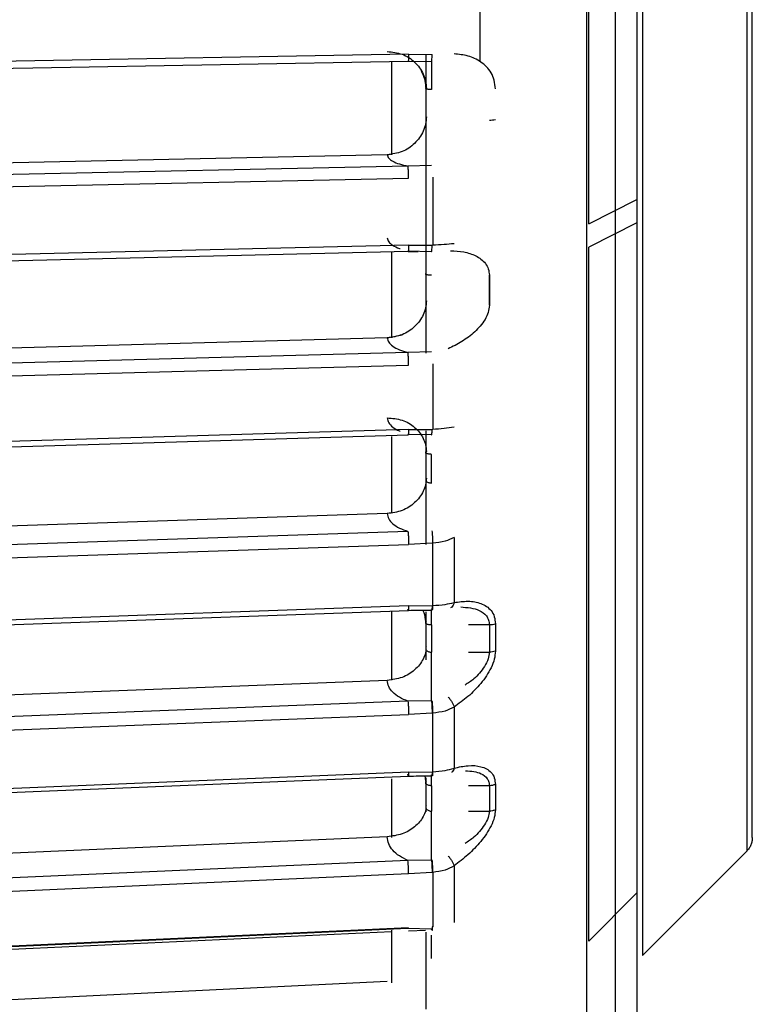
# Model space of a CAD drawing. Header units: millimetres. Extents: x -98 to 75, y -122 to 122.
# Tile 8 of 16: x 36 to 75, y -77 to -25. Entities that reach past the tile are written whole.
import ezdxf

# ---------------------------------------------------------------- set-up
doc = ezdxf.new("R2010")
doc.units = ezdxf.units.MM

msp = doc.modelspace()

# ---------------------------------------------------------------- linework, layer by layer
at = {"color": 7, "linetype": 'Continuous', "lineweight": 25}
for p, q in [((60.425, -11.819), (60.425, -27.642)), ((56.725, -27.257), (18.872, -27.923)), ((55.839, -27.634), (55.839, -32.494)), ((56.691, -27.616), (57.913, -27.646)), ((56.725, -27.257), (57.948, -27.273)), ((57.613, -27.273), (57.613, -42.804)), ((57.913, -27.646), (57.913, -27.639)), ((57.913, -27.646), (57.942, -27.646)), ((55.614, -32.489), (0.8, -33.644)), ((55.614, -32.489), (55.866, -32.435)), ((56.691, -33.076), (18.837, -33.874)), ((57.913, -33.048), (56.691, -33.076)), ((18.872, -34.504), (56.725, -33.707)), ((66.1, -36.07), (68.6, -34.82)), ((68.6, -36.033), (66.1, -37.283)), ((56.725, -37.178), (18.872, -38.082)), ((56.725, -37.178), (57.948, -37.185)), ((55.839, -37.546), (55.839, -42.01)), ((56.691, -37.477), (57.913, -37.507)), ((56.703, -37.508), (57.22, -37.51)), ((57.913, -37.507), (57.942, -37.507)), ((60.925, -40.309), (60.925, -38.752)), ((55.614, -42.003), (56.386, -41.839)), ((55.614, -42.003), (0.8, -43.496)), ((56.691, -42.762), (18.837, -43.793)), ((57.913, -42.735), (56.691, -42.762)), ((18.872, -44.451), (56.725, -43.42)), ((56.725, -46.763), (18.872, -47.896)), ((56.691, -47), (57.913, -47.028)), ((56.725, -46.763), (57.948, -46.761)), ((57.613, -46.827), (57.613, -52.749)), ((57.913, -47.028), (57.942, -47.028)), ((55.839, -47.129), (55.839, -51.117)), ((55.614, -51.136), (0.8, -52.954)), ((56.691, -52.061), (18.837, -53.316)), ((57.948, -52.666), (56.725, -52.741)), ((57.977, -52.665), (57.948, -52.666)), ((57.977, -55.912), (57.977, -52.665)), ((59.088, -52.386), (59.088, -55.758)), ((18.872, -53.996), (56.725, -52.741)), ((56.725, -55.924), (18.872, -57.276)), ((55.839, -56.216), (55.839, -59.789)), ((56.708, -56.168), (57.463, -56.161)), ((56.725, -55.924), (57.948, -55.913)), ((57.613, -56.25), (57.613, -58.734)), ((57.948, -55.913), (57.977, -55.912)), ((57.913, -56.926), (57.913, -58.338)), ((60.925, -56.926), (59.838, -56.926)), ((61.237, -56.868), (61.237, -58.279)), ((59.838, -58.338), (60.925, -58.338)), ((55.614, -59.807), (0.8, -61.933)), ((56.691, -60.888), (18.837, -62.356)), ((57.913, -60.864), (56.691, -60.888)), ((57.942, -60.863), (57.913, -60.864)), ((59.088, -61.193), (59.088, -64.365)), ((18.872, -63.052), (56.725, -61.583)), ((57.948, -61.504), (56.725, -61.583)), ((57.977, -61.503), (57.948, -61.504)), ((57.977, -64.558), (57.977, -61.503)), ((56.725, -64.578), (18.872, -66.138)), ((55.839, -64.922), (55.839, -67.972)), ((56.711, -64.783), (57.558, -64.769)), ((56.725, -64.578), (57.948, -64.559)), ((57.613, -64.873), (57.613, -66.635)), ((57.948, -64.559), (57.977, -64.558)), ((57.913, -65.281), (57.913, -66.6)), ((60.925, -65.281), (59.838, -65.281)), ((61.237, -65.214), (61.237, -66.532)), ((59.838, -66.6), (60.925, -66.6)), ((55.614, -67.935), (0.8, -70.35)), ((68.893, -74.099), (74.307, -68.685)), ((56.691, -69.164), (18.837, -70.831)), ((57.913, -69.142), (56.691, -69.164)), ((57.942, -69.14), (57.913, -69.142)), ((59.088, -69.445), (59.088, -72.39)), ((56.725, -69.868), (18.872, -71.536)), ((57.948, -69.785), (56.725, -69.868)), ((57.977, -69.783), (57.948, -69.785)), ((66.1, -73.353), (68.6, -70.853)), ((18.872, -74.401), (56.725, -72.648)), ((57.977, -72.619), (57.948, -72.62)), ((18.837, -74.44), (56.691, -72.688)), ((55.839, -72.785), (55.839, -75.525)), ((56.691, -72.688), (57.913, -72.712)), ((56.714, -72.815), (57.602, -72.795)), ((57.613, -72.892), (57.613, -76.894)), ((57.913, -72.712), (57.942, -72.711)), ((55.614, -75.449), (1.269, -78.108))]:
    msp.add_line(p, q, dxfattribs=at)
at = {"color": 7, "linetype": 'Continuous', "lineweight": 25, "flags": 128}
for points in [[(18.854, -28.284), (37.189, -27.961), (56.707, -27.618)], [(18.855, -38.402), (37.191, -37.965), (56.709, -37.499)], [(18.857, -48.176), (37.192, -47.627), (56.71, -47.043)], [(18.858, -57.518), (37.194, -56.862), (56.712, -56.165)], [(18.86, -66.341), (37.195, -65.586), (56.713, -64.782)], [(18.861, -74.568), (37.196, -73.719), (55.839, -72.856)]]:
    msp.add_lwpolyline(points, dxfattribs=at)
at = {"color": 7, "linetype": 'Continuous', "lineweight": 25}
for points in [[(67.474, 101.901), (67.474, 101.806), (67.474, 101.617), (67.474, 100.092), (67.474, 97.673), (67.474, 94.295), (67.474, 90.013), (67.474, 84.864), (67.474, 78.897), (67.474, 72.171), (67.474, 64.749), (67.474, 56.704), (67.474, 48.113), (67.474, 39.058), (67.474, 29.628), (67.474, 19.912), (67.474, 10.004), (67.474, 0), (67.474, -10.004), (67.474, -19.912), (67.474, -29.628), (67.474, -39.058), (67.474, -48.113), (67.474, -56.704), (67.474, -64.749), (67.474, -72.171), (67.474, -78.897), (67.474, -84.864), (67.474, -90.013), (67.474, -94.295), (67.474, -97.673), (67.474, -100.092), (67.474, -101.617), (67.474, -101.806), (67.474, -101.901)], [(66, -99.878), (66, -99.786), (66, -99.6), (66, -98.105), (66, -95.734), (66, -92.423), (66, -88.227), (66, -83.179), (66, -77.331), (66, -70.738), (66, -63.464), (66, -55.579), (66, -47.158), (66, -38.283), (66, -29.04), (66, -19.517), (66, -9.806), (66, 0), (66, 9.806), (66, 19.517), (66, 29.04), (66, 38.283), (66, 47.158), (66, 55.579), (66, 63.464), (66, 70.738), (66, 77.331), (66, 83.179), (66, 88.227), (66, 92.423), (66, 95.734), (66, 98.105), (66, 99.6), (66, 99.786), (66, 99.878)], [(68.6, 99.558), (68.6, 99.466), (68.6, 99.281), (68.6, 97.791), (68.6, 95.427), (68.6, 92.127), (68.6, 87.944), (68.6, 82.913), (68.6, 77.083), (68.6, 70.511), (68.6, 63.261), (68.6, 55.4), (68.6, 47.007), (68.6, 38.16), (68.6, 28.947), (68.6, 19.454), (68.6, 9.774), (68.6, 0), (68.6, -9.774), (68.6, -19.454), (68.6, -28.947), (68.6, -38.16), (68.6, -47.007), (68.6, -55.4), (68.6, -63.261), (68.6, -70.511), (68.6, -77.083), (68.6, -82.913), (68.6, -87.944), (68.6, -92.127), (68.6, -95.427), (68.6, -97.791), (68.6, -99.281), (68.6, -99.466), (68.6, -99.558)], [(68.893, 74.099), (68.893, 73.977), (68.893, 73.732), (68.893, 71.764), (68.893, 68.659), (68.893, 64.354), (68.893, 58.955), (68.893, 52.546), (68.893, 45.238), (68.893, 37.156), (68.893, 28.438), (68.893, 19.233), (68.893, 9.7), (68.893, 0), (68.893, -9.7), (68.893, -19.233), (68.893, -28.438), (68.893, -37.156), (68.893, -45.238), (68.893, -52.546), (68.893, -58.955), (68.893, -64.354), (68.893, -68.659), (68.893, -71.764), (68.893, -73.732), (68.893, -73.977), (68.893, -74.099)], [(74.307, 68.685), (74.307, 68.572), (74.307, 68.345), (74.307, 66.52), (74.307, 63.642), (74.307, 59.652), (74.307, 54.648), (74.307, 48.707), (74.307, 41.932), (74.307, 34.441), (74.307, 26.36), (74.307, 17.828), (74.307, 8.991), (74.307, 0), (74.307, -8.991), (74.307, -17.828), (74.307, -26.36), (74.307, -34.441), (74.307, -41.932), (74.307, -48.707), (74.307, -54.648), (74.307, -59.652), (74.307, -63.642), (74.307, -66.52), (74.307, -68.345), (74.307, -68.572), (74.307, -68.685)], [(74.6, -67.978), (74.6, -67.866), (74.6, -67.641), (74.6, -65.836), (74.6, -62.987), (74.6, -59.038), (74.6, -54.085), (74.6, -48.205), (74.6, -41.501), (74.6, -34.086), (74.6, -26.088), (74.6, -17.644), (74.6, -8.898), (74.6, 0), (74.6, 8.898), (74.6, 17.644), (74.6, 26.088), (74.6, 34.086), (74.6, 41.501), (74.6, 48.205), (74.6, 54.085), (74.6, 59.038), (74.6, 62.987), (74.6, 65.836), (74.6, 67.641), (74.6, 67.866), (74.6, 67.978)], [(57.913, -27.639), (57.913, -27.66), (57.913, -27.7), (57.913, -28.02), (57.913, -28.488), (57.913, -28.893), (57.913, -29.096)], [(61.237, -30.673), (61.19, -30.682), (61.095, -30.7), (60.981, -30.703), (60.925, -30.704)], [(57.977, -33.643), (57.977, -34.236), (57.977, -35.422), (57.977, -36.597), (57.977, -37.185)], [(66.1, -73.353), (66.1, -73.207), (66.1, -72.913), (66.1, -70.946), (66.1, -67.896), (66.1, -63.702), (66.1, -58.467), (66.1, -52.254), (66.1, -45.224), (66.1, -39.93), (66.1, -37.283)], [(60.925, -38.752), (60.925, -39.012), (60.925, -39.532), (60.925, -40.05), (60.925, -40.309)], [(57.977, -43.35), (57.977, -43.922), (57.977, -45.065), (57.977, -46.195), (57.977, -46.76)], [(57.913, -49.548), (57.913, -49.3), (57.913, -48.804), (57.913, -48.306), (57.913, -48.057)], [(61.237, -56.868), (61.19, -56.885), (61.095, -56.919), (60.981, -56.924), (60.925, -56.926)], [(60.925, -56.926), (60.925, -57.163), (60.925, -57.635), (60.925, -58.104), (60.925, -58.338)], [(57.913, -60.864), (57.913, -60.687), (57.913, -60.335), (57.913, -59.656), (57.913, -58.954), (57.913, -58.543), (57.913, -58.338)], [(61.237, -58.279), (61.19, -58.296), (61.095, -58.33), (60.981, -58.336), (60.925, -58.338)], [(61.237, -65.214), (61.19, -65.233), (61.095, -65.272), (60.981, -65.278), (60.925, -65.281)], [(60.925, -65.281), (60.925, -65.502), (60.925, -65.944), (60.925, -66.382), (60.925, -66.6)], [(57.913, -69.142), (57.913, -68.952), (57.913, -68.572), (57.913, -67.879), (57.913, -67.183), (57.913, -66.795), (57.913, -66.6)], [(61.237, -66.532), (61.19, -66.552), (61.095, -66.591), (60.981, -66.597), (60.925, -66.6)], [(74.6, -67.978), (74.596, -68.044), (74.589, -68.175), (74.529, -68.363), (74.438, -68.538), (74.351, -68.636), (74.307, -68.685)], [(57.977, -69.783), (57.977, -70.261), (57.977, -71.217), (57.977, -72.152), (57.977, -72.619)], [(57.913, -74.259), (57.913, -74.058), (57.913, -73.655), (57.913, -73.248), (57.913, -73.044)]]:
    msp.add_open_spline(points, degree=3, dxfattribs=at)
for points, knots in [([(66.1, -36.07), (66.1, -33.277), (66.1, -27.689), (66.1, -18.692), (66.1, -9.431), (66.1, -0.851), (66.1, 4.557), (66.1, 6.834)], [0, 0, 0, 0, 0.211555, 0.423111, 0.634666, 0.846222, 1, 1, 1, 1]), ([(55.614, -27.125), (55.878, -27.15), (56.406, -27.201), (57.078, -27.643), (57.451, -28.174), (57.623, -28.657), (57.64, -28.911), (57.648, -29.036)], [0, 0, 0, 0, 0.250176, 0.499418, 0.749109, 0.877219, 1, 1, 1, 1]), ([(56.707, -27.615), (56.706, -27.62), (56.701, -27.641), (56.695, -27.627), (56.691, -27.616)], [0, 0, 0, 0, 0.239634, 1, 1, 1, 1]), ([(56.725, -27.257), (56.725, -27.316), (56.724, -27.407), (56.72, -27.505), (56.716, -27.565), (56.711, -27.603), (56.708, -27.613), (56.707, -27.615)], [0, 0, 0, 0, 0.349397, 0.537567, 0.729756, 0.921945, 1, 1, 1, 1]), ([(57.913, -27.646), (57.917, -27.645), (57.926, -27.643), (57.936, -27.563), (57.945, -27.436), (57.947, -27.326), (57.948, -27.273)], [0, 0, 0, 0, 0.242184, 0.5, 0.757816, 1, 1, 1, 1]), ([(61.237, -29.066), (61.225, -28.912), (61.201, -28.603), (60.967, -28.084), (60.503, -27.627), (59.825, -27.32), (59.334, -27.267), (59.088, -27.241)], [0, 0, 0, 0, 0.125184, 0.250996, 0.500696, 0.750323, 1, 1, 1, 1]), ([(57.375, -28.145), (57.398, -28.186), (57.478, -28.326), (57.586, -28.641), (57.604, -28.916), (57.613, -29.055)], [0, 0, 0, 0, 0.167685, 0.57714, 1, 1, 1, 1]), ([(57.913, -29.096), (57.889, -29.095), (57.84, -29.095), (57.769, -29.091), (57.704, -29.085), (57.656, -29.076), (57.623, -29.067), (57.609, -29.055), (57.619, -29.044), (57.64, -29.038), (57.648, -29.036)], [0, 0, 0, 0, 0.11654, 0.238689, 0.366565, 0.500268, 0.608153, 0.74998, 0.903842, 1, 1, 1, 1]), ([(57.648, -30.518), (57.64, -30.643), (57.623, -30.897), (57.451, -31.383), (57.077, -31.924), (56.405, -32.385), (55.878, -32.454), (55.614, -32.489)], [0, 0, 0, 0, 0.1230075, 0.2513867, 0.5008808, 0.7503606, 1, 1, 1, 1]), ([(55.614, -32.489), (55.629, -32.548), (55.66, -32.665), (55.888, -32.828), (56.225, -32.972), (56.536, -33.042), (56.691, -33.076)], [0, 0, 0, 0, 0.251101, 0.50021, 0.749983, 1, 1, 1, 1]), ([(56.725, -33.707), (56.725, -33.645), (56.724, -33.549), (56.72, -33.419), (56.716, -33.323), (56.71, -33.236), (56.702, -33.141), (56.695, -33.102), (56.691, -33.076)], [0, 0, 0, 0, 0.239393, 0.36832, 0.5, 0.63168, 0.760607, 1, 1, 1, 1]), ([(55.614, -36.812), (55.629, -36.878), (55.659, -37.011), (55.893, -37.194), (56.108, -37.314), (56.269, -37.358), (56.281, -37.362)], [0, 0, 0, 0, 0.326292, 0.649995, 0.974561, 1, 1, 1, 1]), ([(56.725, -37.178), (56.725, -37.235), (56.724, -37.323), (56.72, -37.411), (56.716, -37.463), (56.712, -37.492), (56.709, -37.496), (56.709, -37.497)], [0, 0, 0, 0, 0.365658, 0.562586, 0.763719, 0.964852, 1, 1, 1, 1]), ([(57.913, -37.507), (57.917, -37.512), (57.926, -37.521), (57.936, -37.456), (57.945, -37.342), (57.947, -37.236), (57.948, -37.185)], [0, 0, 0, 0, 0.242184, 0.5, 0.757816, 1, 1, 1, 1]), ([(59.088, -37.112), (58.921, -37.128), (58.585, -37.162), (58.18, -37.177), (57.977, -37.185)], [0, 0, 0, 0, 0.498253, 1, 1, 1, 1]), ([(56.709, -37.497), (56.707, -37.502), (56.702, -37.517), (56.695, -37.494), (56.691, -37.477)], [0, 0, 0, 0, 0.306727, 1, 1, 1, 1]), ([(58.9, -37.476), (59.133, -37.487), (59.594, -37.509), (60.228, -37.707), (60.667, -38.027), (60.891, -38.406), (60.913, -38.638), (60.925, -38.752)], [0, 0, 0, 0, 0.262108, 0.519424, 0.766243, 0.88492, 1, 1, 1, 1]), ([(57.913, -38.752), (57.889, -38.751), (57.84, -38.75), (57.769, -38.744), (57.704, -38.733), (57.656, -38.719), (57.623, -38.703), (57.609, -38.684), (57.619, -38.665), (57.64, -38.654), (57.648, -38.65)], [0, 0, 0, 0, 0.11654, 0.238689, 0.366565, 0.500268, 0.608153, 0.74998, 0.903842, 1, 1, 1, 1]), ([(57.648, -40.085), (57.64, -40.205), (57.623, -40.452), (57.451, -40.922), (57.077, -41.447), (56.405, -41.897), (55.878, -41.967), (55.614, -42.003)], [0, 0, 0, 0, 0.1230075, 0.2513867, 0.5008808, 0.7503606, 1, 1, 1, 1]), ([(60.925, -40.309), (60.912, -40.433), (60.887, -40.686), (60.644, -41.186), (60.174, -41.72), (59.503, -42.219), (59.02, -42.454), (58.776, -42.573)], [0, 0, 0, 0, 0.115523, 0.234184, 0.481684, 0.738725, 1, 1, 1, 1]), ([(55.614, -42.003), (55.629, -42.079), (55.66, -42.23), (55.888, -42.441), (56.225, -42.628), (56.536, -42.717), (56.691, -42.762)], [0, 0, 0, 0, 0.251101, 0.50021, 0.749983, 1, 1, 1, 1]), ([(56.725, -43.42), (56.725, -43.36), (56.724, -43.267), (56.72, -43.135), (56.716, -43.035), (56.71, -42.944), (56.702, -42.841), (56.695, -42.793), (56.691, -42.762)], [0, 0, 0, 0, 0.239393, 0.36832, 0.5, 0.63168, 0.760607, 1, 1, 1, 1]), ([(55.614, -46.165), (55.878, -46.185), (56.406, -46.224), (57.078, -46.627), (57.451, -47.117), (57.623, -47.563), (57.64, -47.799), (57.648, -47.915)], [0, 0, 0, 0, 0.250176, 0.499418, 0.749109, 0.877219, 1, 1, 1, 1]), ([(55.614, -46.165), (55.629, -46.249), (55.659, -46.415), (55.893, -46.644), (56.108, -46.794), (56.269, -46.85), (56.281, -46.854)], [0, 0, 0, 0, 0.326292, 0.649995, 0.974561, 1, 1, 1, 1]), ([(56.71, -47.042), (56.71, -47.043), (56.708, -47.052), (56.702, -47.051), (56.695, -47.02), (56.691, -47)], [0, 0, 0, 0, 0.023408, 0.365254, 1, 1, 1, 1]), ([(56.725, -46.763), (56.725, -46.817), (56.724, -46.9), (56.72, -46.978), (56.716, -47.023), (56.712, -47.036), (56.71, -47.042)], [0, 0, 0, 0, 0.38435, 0.591344, 0.802759, 1, 1, 1, 1]), ([(57.913, -47.028), (57.917, -47.038), (57.926, -47.058), (57.936, -47.01), (57.945, -46.91), (57.947, -46.809), (57.948, -46.761)], [0, 0, 0, 0, 0.242184, 0.5, 0.757816, 1, 1, 1, 1]), ([(59.088, -46.646), (58.921, -46.674), (58.585, -46.73), (58.18, -46.75), (57.977, -46.76)], [0, 0, 0, 0, 0.498253, 1, 1, 1, 1]), ([(57.913, -48.057), (57.889, -48.056), (57.84, -48.055), (57.769, -48.046), (57.704, -48.031), (57.656, -48.011), (57.623, -47.988), (57.609, -47.961), (57.619, -47.935), (57.64, -47.92), (57.648, -47.915)], [0, 0, 0, 0, 0.11654, 0.238689, 0.366565, 0.500268, 0.608153, 0.74998, 0.903842, 1, 1, 1, 1]), ([(57.648, -49.289), (57.64, -49.404), (57.623, -49.64), (57.451, -50.091), (57.077, -50.595), (56.405, -51.029), (55.878, -51.101), (55.614, -51.136)], [0, 0, 0, 0, 0.123008, 0.251387, 0.500881, 0.750361, 1, 1, 1, 1]), ([(57.648, -49.289), (57.64, -49.299), (57.619, -49.327), (57.609, -49.375), (57.623, -49.423), (57.656, -49.466), (57.704, -49.501), (57.769, -49.528), (57.84, -49.545), (57.889, -49.547), (57.913, -49.548)], [0, 0, 0, 0, 0.096083, 0.250137, 0.392059, 0.499978, 0.633592, 0.761397, 0.883494, 1, 1, 1, 1]), ([(55.614, -51.136), (55.629, -51.229), (55.66, -51.413), (55.888, -51.67), (56.225, -51.897), (56.536, -52.006), (56.691, -52.061)], [0, 0, 0, 0, 0.251101, 0.50021, 0.749983, 1, 1, 1, 1]), ([(56.691, -52.061), (56.695, -52.097), (56.702, -52.152), (56.71, -52.263), (56.716, -52.358), (56.72, -52.46), (56.724, -52.592), (56.725, -52.682), (56.725, -52.741)], [0, 0, 0, 0, 0.239393, 0.36832, 0.5, 0.63168, 0.760607, 1, 1, 1, 1]), ([(57.942, -52.034), (57.946, -52.074), (57.954, -52.156), (57.965, -52.325), (57.973, -52.505), (57.976, -52.613), (57.977, -52.665)], [0, 0, 0, 0, 0.242193, 0.5, 0.757807, 1, 1, 1, 1]), ([(59.088, -52.386), (58.936, -52.456), (58.603, -52.609), (58.198, -52.645), (57.977, -52.665)], [0, 0, 0, 0, 0.45392, 1, 1, 1, 1]), ([(57.977, -55.912), (58.198, -55.898), (58.603, -55.871), (58.936, -55.793), (59.088, -55.758)], [0, 0, 0, 0, 0.54608, 1, 1, 1, 1]), ([(59.088, -55.758), (59.076, -55.805), (59.053, -55.9), (58.985, -55.998), (58.927, -56.023), (58.902, -56.034)], [0, 0, 0, 0, 0.350633, 0.721673, 1, 1, 1, 1]), ([(59.088, -55.758), (59.334, -55.724), (59.826, -55.657), (60.504, -55.771), (60.969, -56.069), (61.203, -56.472), (61.226, -56.738), (61.237, -56.868)], [0, 0, 0, 0, 0.2499742, 0.4997672, 0.749379, 0.8779624, 1, 1, 1, 1]), ([(56.725, -55.924), (56.725, -55.974), (56.724, -56.052), (56.72, -56.12), (56.716, -56.156), (56.71, -56.17), (56.702, -56.164), (56.695, -56.123), (56.691, -56.096)], [0, 0, 0, 0, 0.2393933, 0.3683198, 0.5, 0.6316802, 0.7606067, 1, 1, 1, 1]), ([(56.712, -56.165), (56.892, -56.162), (57.299, -56.155), (57.705, -56.153), (57.931, -56.151)], [0, 0, 0, 0, 0.443515, 1, 1, 1, 1]), ([(57.463, -56.161), (57.48, -56.196), (57.557, -56.35), (57.589, -56.605), (57.613, -56.803)], [0, 0, 0, 0, 0.224012, 1, 1, 1, 1]), ([(57.93, -56.143), (57.929, -56.15), (57.924, -56.168), (57.917, -56.141), (57.913, -56.124)], [0, 0, 0, 0, 0.344003, 1, 1, 1, 1]), ([(57.913, -56.926), (57.913, -56.792), (57.913, -56.522), (57.913, -56.25), (57.913, -56.159), (57.913, -56.124)], [0, 0, 0, 0, 0.381055, 0.762111, 1, 1, 1, 1]), ([(57.948, -55.913), (57.947, -55.958), (57.945, -56.051), (57.938, -56.131), (57.932, -56.14), (57.93, -56.143)], [0, 0, 0, 0, 0.3839227, 0.7926252, 1, 1, 1, 1]), ([(57.966, -56.119), (57.965, -56.122), (57.962, -56.156), (57.954, -56.166), (57.946, -56.137), (57.942, -56.123)], [0, 0, 0, 0, 0.052909, 0.541242, 1, 1, 1, 1]), ([(57.977, -55.912), (57.976, -55.959), (57.974, -56.05), (57.968, -56.096), (57.966, -56.119)], [0, 0, 0, 0, 0.513048, 1, 1, 1, 1]), ([(59.436, -55.991), (59.777, -56.015), (60.289, -56.052), (60.738, -56.38), (60.9, -56.661), (60.917, -56.84), (60.925, -56.926)], [0, 0, 0, 0, 0.4980099, 0.7482066, 0.8782454, 1, 1, 1, 1]), ([(57.913, -56.926), (57.889, -56.926), (57.84, -56.924), (57.769, -56.913), (57.704, -56.893), (57.656, -56.868), (57.623, -56.839), (57.609, -56.805), (57.619, -56.772), (57.64, -56.753), (57.648, -56.745)], [0, 0, 0, 0, 0.11654, 0.238689, 0.366565, 0.500268, 0.608153, 0.74998, 0.903842, 1, 1, 1, 1]), ([(57.628, -58.201), (57.623, -58.258), (57.607, -58.429), (57.447, -58.806), (57.078, -59.285), (56.405, -59.7), (55.877, -59.771), (55.614, -59.807)], [0, 0, 0, 0, 0.068427, 0.204796, 0.469817, 0.734824, 1, 1, 1, 1]), ([(57.648, -58.046), (57.64, -58.058), (57.619, -58.089), (57.609, -58.143), (57.623, -58.198), (57.656, -58.246), (57.704, -58.285), (57.769, -58.316), (57.84, -58.335), (57.889, -58.337), (57.913, -58.338)], [0, 0, 0, 0, 0.096083, 0.250137, 0.392059, 0.499978, 0.633592, 0.761397, 0.883494, 1, 1, 1, 1]), ([(61.237, -58.279), (61.226, -58.417), (61.203, -58.701), (60.968, -59.297), (60.501, -59.984), (59.824, -60.668), (59.333, -61.018), (59.088, -61.193)], [0, 0, 0, 0, 0.122409, 0.251447, 0.501561, 0.751144, 1, 1, 1, 1]), ([(60.925, -58.338), (60.911, -58.456), (60.883, -58.705), (60.616, -59.203), (60.206, -59.702), (59.818, -59.947), (59.662, -60.046)], [0, 0, 0, 0, 0.177456, 0.374143, 0.747388, 1, 1, 1, 1]), ([(56.691, -60.888), (56.536, -60.824), (56.225, -60.696), (55.888, -60.431), (55.66, -60.13), (55.629, -59.915), (55.614, -59.807)], [0, 0, 0, 0, 0.250017, 0.49979, 0.748899, 1, 1, 1, 1]), ([(56.691, -60.888), (56.695, -60.929), (56.702, -60.991), (56.71, -61.109), (56.716, -61.207), (56.72, -61.31), (56.724, -61.442), (56.725, -61.528), (56.725, -61.583)], [0, 0, 0, 0, 0.239393, 0.36832, 0.5, 0.63168, 0.760607, 1, 1, 1, 1]), ([(57.913, -60.864), (57.917, -60.907), (57.926, -60.997), (57.936, -61.171), (57.945, -61.352), (57.947, -61.454), (57.948, -61.504)], [0, 0, 0, 0, 0.2421843, 0.5, 0.7578157, 1, 1, 1, 1]), ([(57.942, -60.863), (57.946, -60.906), (57.954, -60.996), (57.965, -61.17), (57.973, -61.35), (57.976, -61.453), (57.977, -61.503)], [0, 0, 0, 0, 0.242193, 0.5, 0.757807, 1, 1, 1, 1]), ([(58.776, -60.664), (58.81, -60.699), (58.882, -60.773), (58.978, -60.915), (59.053, -61.063), (59.077, -61.15), (59.088, -61.193)], [0, 0, 0, 0, 0.2429304, 0.5, 0.7570696, 1, 1, 1, 1]), ([(59.088, -61.193), (58.936, -61.269), (58.603, -61.439), (58.198, -61.48), (57.977, -61.503)], [0, 0, 0, 0, 0.45392, 1, 1, 1, 1]), ([(57.977, -64.558), (58.198, -64.54), (58.603, -64.508), (58.936, -64.41), (59.088, -64.365)], [0, 0, 0, 0, 0.54608, 1, 1, 1, 1]), ([(59.088, -64.365), (59.076, -64.408), (59.052, -64.497), (59.005, -64.57), (58.97, -64.584), (58.968, -64.585)], [0, 0, 0, 0, 0.470494, 0.968372, 1, 1, 1, 1]), ([(59.088, -64.365), (59.334, -64.312), (59.826, -64.205), (60.504, -64.251), (60.969, -64.49), (61.203, -64.846), (61.226, -65.094), (61.237, -65.214)], [0, 0, 0, 0, 0.249974, 0.499767, 0.749379, 0.877962, 1, 1, 1, 1]), ([(56.725, -64.578), (56.725, -64.625), (56.724, -64.697), (56.72, -64.754), (56.716, -64.781), (56.71, -64.785), (56.702, -64.766), (56.695, -64.717), (56.691, -64.685)], [0, 0, 0, 0, 0.239393, 0.36832, 0.5, 0.63168, 0.760607, 1, 1, 1, 1]), ([(56.713, -64.782), (56.894, -64.778), (57.3, -64.769), (57.706, -64.763), (57.932, -64.761)], [0, 0, 0, 0, 0.444056, 1, 1, 1, 1]), ([(57.558, -64.769), (57.558, -64.77), (57.59, -64.85), (57.602, -64.992), (57.613, -65.132)], [0, 0, 0, 0, 0.007408, 1, 1, 1, 1]), ([(57.932, -64.753), (57.93, -64.758), (57.924, -64.77), (57.917, -64.733), (57.913, -64.711)], [0, 0, 0, 0, 0.403146, 1, 1, 1, 1]), ([(57.913, -65.281), (57.913, -65.165), (57.913, -64.935), (57.913, -64.785), (57.913, -64.711)], [0, 0, 0, 0, 0.504636, 1, 1, 1, 1]), ([(57.948, -64.559), (57.947, -64.6), (57.945, -64.686), (57.938, -64.751), (57.933, -64.753), (57.932, -64.753)], [0, 0, 0, 0, 0.407558, 0.841422, 1, 1, 1, 1]), ([(57.967, -64.723), (57.967, -64.732), (57.963, -64.768), (57.954, -64.77), (57.946, -64.73), (57.942, -64.71)], [0, 0, 0, 0, 0.150994, 0.588753, 1, 1, 1, 1]), ([(57.977, -64.558), (57.976, -64.602), (57.974, -64.676), (57.969, -64.709), (57.967, -64.723)], [0, 0, 0, 0, 0.589169, 1, 1, 1, 1]), ([(59.683, -64.501), (59.975, -64.522), (60.424, -64.554), (60.789, -64.841), (60.908, -65.079), (60.919, -65.215), (60.925, -65.281)], [0, 0, 0, 0, 0.498152, 0.768172, 0.88711, 1, 1, 1, 1]), ([(57.913, -65.281), (57.889, -65.28), (57.84, -65.278), (57.769, -65.264), (57.704, -65.241), (57.656, -65.211), (57.623, -65.175), (57.609, -65.134), (57.619, -65.094), (57.64, -65.071), (57.648, -65.062)], [0, 0, 0, 0, 0.11654, 0.238689, 0.366565, 0.500268, 0.608153, 0.74998, 0.903842, 1, 1, 1, 1]), ([(57.626, -66.439), (57.621, -66.487), (57.606, -66.641), (57.447, -66.988), (57.078, -67.438), (56.405, -67.829), (55.877, -67.9), (55.614, -67.935)], [0, 0, 0, 0, 0.061716, 0.199067, 0.465998, 0.732914, 1, 1, 1, 1]), ([(57.648, -66.278), (57.64, -66.291), (57.619, -66.325), (57.609, -66.385), (57.623, -66.445), (57.656, -66.498), (57.704, -66.542), (57.769, -66.576), (57.84, -66.597), (57.889, -66.599), (57.913, -66.6)], [0, 0, 0, 0, 0.096083, 0.250137, 0.392059, 0.499978, 0.633592, 0.761397, 0.883494, 1, 1, 1, 1]), ([(61.237, -66.532), (61.226, -66.662), (61.203, -66.93), (60.968, -67.507), (60.501, -68.19), (59.824, -68.889), (59.333, -69.26), (59.088, -69.445)], [0, 0, 0, 0, 0.122409, 0.251447, 0.501561, 0.751144, 1, 1, 1, 1]), ([(60.925, -66.6), (60.911, -66.712), (60.883, -66.946), (60.616, -67.43), (60.206, -67.925), (59.818, -68.182), (59.662, -68.285)], [0, 0, 0, 0, 0.177456, 0.374143, 0.747388, 1, 1, 1, 1]), ([(56.691, -69.164), (56.536, -69.091), (56.225, -68.946), (55.888, -68.644), (55.66, -68.303), (55.629, -68.058), (55.614, -67.935)], [0, 0, 0, 0, 0.250017, 0.49979, 0.748899, 1, 1, 1, 1]), ([(58.776, -68.925), (58.81, -68.963), (58.882, -69.04), (58.978, -69.182), (59.053, -69.325), (59.077, -69.406), (59.088, -69.445)], [0, 0, 0, 0, 0.24293, 0.5, 0.75707, 1, 1, 1, 1]), ([(56.725, -69.868), (56.725, -69.816), (56.724, -69.735), (56.72, -69.605), (56.716, -69.502), (56.71, -69.401), (56.702, -69.278), (56.695, -69.209), (56.691, -69.164)], [0, 0, 0, 0, 0.2393933, 0.3683198, 0.5, 0.6316802, 0.7606067, 1, 1, 1, 1]), ([(57.913, -69.142), (57.917, -69.188), (57.926, -69.284), (57.936, -69.462), (57.945, -69.641), (57.947, -69.738), (57.948, -69.785)], [0, 0, 0, 0, 0.242184, 0.5, 0.757816, 1, 1, 1, 1]), ([(57.942, -69.14), (57.946, -69.187), (57.954, -69.283), (57.965, -69.461), (57.973, -69.64), (57.976, -69.736), (57.977, -69.783)], [0, 0, 0, 0, 0.242193, 0.5, 0.757807, 1, 1, 1, 1]), ([(59.088, -69.445), (58.936, -69.529), (58.603, -69.713), (58.198, -69.758), (57.977, -69.783)], [0, 0, 0, 0, 0.45392, 1, 1, 1, 1]), ([(57.948, -72.62), (57.947, -72.659), (57.945, -72.738), (57.936, -72.792), (57.926, -72.789), (57.917, -72.737), (57.913, -72.712)], [0, 0, 0, 0, 0.242184, 0.5, 0.757816, 1, 1, 1, 1]), ([(57.942, -72.711), (57.946, -72.736), (57.954, -72.788), (57.965, -72.791), (57.973, -72.737), (57.976, -72.658), (57.977, -72.619)], [0, 0, 0, 0, 0.242193, 0.5, 0.757807, 1, 1, 1, 1])]:
    msp.add_open_spline(points, degree=3, knots=knots, dxfattribs=at)

doc.saveas('drawing.dxf')
